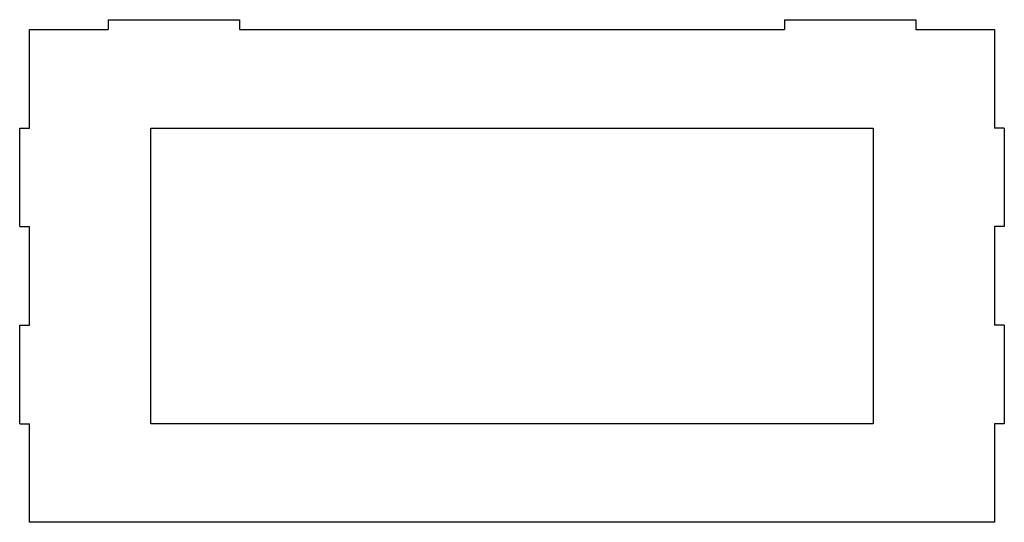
# Model space of a CAD drawing. Header units: millimetres. Extents: x -150 to 150, y -75 to 78.
import ezdxf

# ---------------------------------------------------------------- set-up
doc = ezdxf.new("R2010")
doc.units = ezdxf.units.MM

msp = doc.modelspace()

# ---------------------------------------------------------------- linework, layer by layer
at = {"color": 7, "linetype": 'Continuous', "lineweight": 25}
for p, q in [((-123, 78), (-123, 75)), ((-123, 78), (-83, 78)), ((-83, 78), (-83, 75)), ((83, 78), (83, 75)), ((83, 78), (123, 78)), ((123, 78), (123, 75)), ((-147, 45), (-147, 75)), ((-147, 75), (-123, 75)), ((-83, 75), (83, 75)), ((123, 75), (147, 75)), ((147, 75), (147, 45)), ((-150, 15), (-150, 45)), ((-150, 45), (-147, 45)), ((-110, 45), (110, 45)), ((-110, -45), (-110, 45)), ((110, 45), (110, -45)), ((150, 45), (147, 45)), ((150, 45), (150, 15)), ((-150, 15), (-147, 15)), ((-147, -15), (-147, 15)), ((150, 15), (147, 15)), ((147, 15), (147, -15)), ((-150, -45), (-150, -15)), ((-150, -15), (-147, -15)), ((150, -15), (147, -15)), ((150, -15), (150, -45)), ((-150, -45), (-147, -45)), ((-147, -75), (-147, -45)), ((110, -45), (-110, -45)), ((150, -45), (147, -45)), ((147, -45), (147, -75)), ((147, -75), (-147, -75))]:
    msp.add_line(p, q, dxfattribs=at)

doc.saveas('drawing.dxf')
